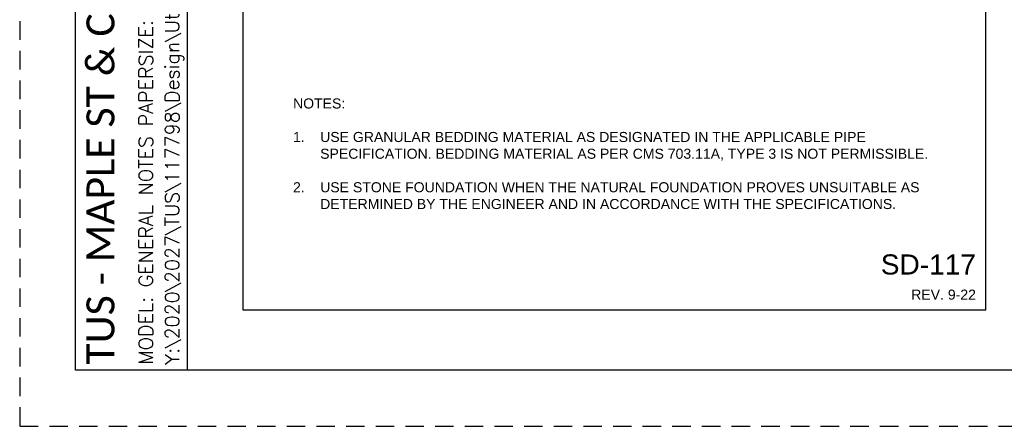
# Paper-space layout 'UM_01' of a CAD drawing. Header units: feet. Extents: x -2.3 to 50.9, y -37.3 to 22.
# Tile 9 of 26: x 0 to 8.8, y 0 to 3.6. Entities that reach past the tile are written whole.
import ezdxf
from ezdxf.enums import TextEntityAlignment as Align

# ---------------------------------------------------------------- set-up
doc = ezdxf.new("R2010")
doc.units = ezdxf.units.FT
doc.header["$MEASUREMENT"] = 0
doc.linetypes.add('OhDOT_USTN3', pattern=[0.22, 0.165, -0.055])
for name, color, linetype in [('SH_Border', 7, 'Continuous'), ('SH_Cut_Line', 7, 'OhDOT_USTN3'), ('SH_Data', 7, 'Continuous'), ('SH_TextH', 4, 'Continuous'), ('SH_TextM', 7, 'Continuous')]:
    doc.layers.add(name, color=color, linetype=linetype)
doc.layers.add('SH_Half', color=8, linetype='Continuous', plot=False)
doc.styles.add('DwgStamp', font='romans.shx')
doc.styles.get("Standard").update_dxf_attribs({"font": 'arial.ttf'})
doc.styles.add('Straight Sub-Title (0.17) Font 30', font='calibri.ttf', dxfattribs={"height": 0.17})

psp = doc.layouts.new('UM_01')

# ---------------------------------------------------------------- linework, layer by layer
at = {"layer": 'SH_Border', "linetype": 'Continuous', "flags": 128}
psp.add_lwpolyline([(0.5, 21.5), (33.5, 21.5), (33.5, 0.5), (0.5, 0.5), (0.5, 21.5)], close=True, dxfattribs=at)
psp.add_lwpolyline([(1.5, 0.5), (1.5, 21.5)], dxfattribs=at)
at = {"layer": 'SH_Cut_Line', "color": 7, "linetype": 'OhDOT_USTN3', "flags": 128}
psp.add_lwpolyline([(0, 0), (34, 0), (34, 22), (0, 22), (0, 0)], close=True, dxfattribs=at)
at = {"layer": 'SH_Half'}
psp.add_lwpolyline([(1.9934, 1.0404), (8.6316, 1.0404), (8.6316, 10.4596), (1.9934, 10.4596)], close=True, dxfattribs=at)

# ---------------------------------------------------------------- texts
at = {"layer": 'SH_Data', "linetype": 'Continuous', "style": 'DwgStamp'}
for s, p in [('MODEL: GENERAL NOTES PAPERSIZE: ANSI FULL BLEED D (34.00 X 22.00 INCHES) DATE: 15-Aug-24 TIME: 12:41 PM USER: gng', (1.188, 0.5503)), ('Y:\\2020\\2027\\TUS\\117798\\Design\\Utilities\\Sheets\\117798_UM001.dwg 15-Aug-24  12:41 PM', (1.425, 0.5503))]:
    psp.add_text(s, height=0.125, rotation=90, dxfattribs=at).set_placement(p)
at = {"layer": 'SH_Data', "style": 'Straight Sub-Title (0.17) Font 30'}
psp.add_text('TUS - MAPLE ST & CHURCH ST IMPROVEMENTS', height=0.25, rotation=90, dxfattribs=at).set_placement((0.7213, 0.5503), align=Align.MIDDLE_LEFT)
at = {"layer": 'SH_TextH'}
psp.add_text('SD-117', height=0.17941, dxfattribs=at).set_placement((8.5419, 1.3544), align=Align.RIGHT)
at = {"layer": 'SH_TextM'}
psp.add_text('REV. 9-22', height=0.08971, dxfattribs=at).set_placement((8.5419, 1.1301), align=Align.RIGHT)
at = {"layer": 'SH_TextM', "insert": (2.4419, 1.9375), "char_height": 0.089706, "width": 5.756577, "attachment_point": 7}
psp.add_mtext('\\pxi-2.7,l2.7,t2.7;NOTES:\\P\\P1.^IUSE GRANULAR BEDDING MATERIAL AS DESIGNATED IN THE APPLICABLE PIPE SPECIFICATION. BEDDING MATERIAL AS PER CMS 703.11A, TYPE 3 IS NOT PERMISSIBLE.\\P\\pi0,l0,tz;\\P\\pi-2.7,l2.7,t2.7;2.^IUSE STONE FOUNDATION WHEN THE NATURAL FOUNDATION PROVES UNSUITABLE AS DETERMINED BY THE ENGINEER AND IN ACCORDANCE WITH THE SPECIFICATIONS.', dxfattribs=at)

doc.saveas('drawing.dxf')
